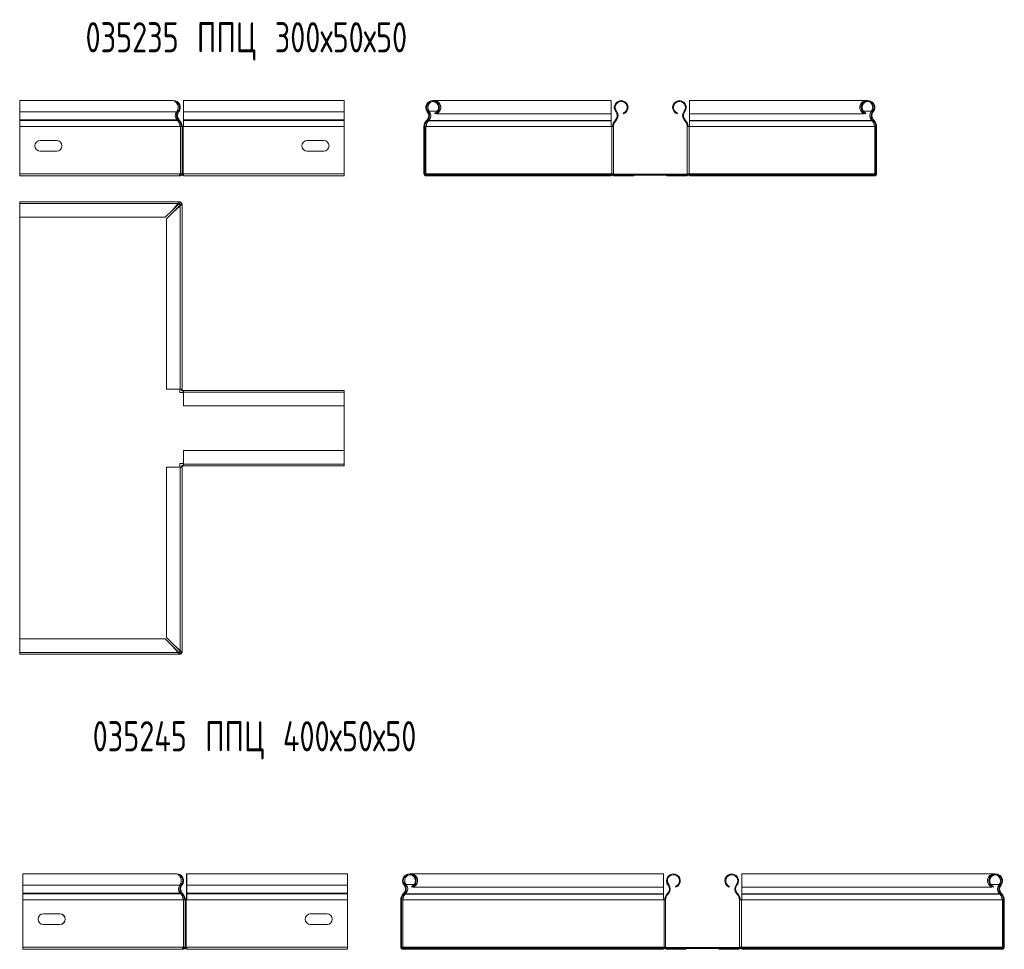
# Model space of a CAD drawing. Header units: millimetres. Extents: x -30 to 2745, y -5003 to 488.
# Tile 10 of 12: x 435 to 1087, y -787 to -171. Entities that reach past the tile are written whole.
import ezdxf

# ---------------------------------------------------------------- set-up
doc = ezdxf.new("R2010")
doc.units = ezdxf.units.MM
doc.styles.add('SLDTEXTSTYLE0', font='TXT', dxfattribs={"width": 0.7, "bigfont": 'bigfont'})

msp = doc.modelspace()

# ---------------------------------------------------------------- linework, layer by layer
at = {"color": 7, "linetype": 'Continuous', "lineweight": 15}
for p, q in [((434.78, -224.14), (434.75, -224.14)), ((434.75, -232.96), (434.75, -224.14)), ((535.74, -224.14), (434.78, -224.14)), ((434.78, -224.14), (434.78, -231.6)), ((543.26, -224.14), (543.22, -224.14)), ((543.22, -224.14), (543.22, -232.96)), ((649.76, -224.14), (543.26, -224.14)), ((543.26, -224.14), (543.26, -231.6)), ((649.76, -224.14), (649.76, -231.6)), ((826.74, -224.14), (709.28, -224.14)), ((709.28, -224.14), (709.28, -224.33)), ((826.74, -232.96), (826.74, -224.14)), ((996.03, -224.14), (878.57, -224.14)), ((878.57, -224.14), (878.57, -232.96)), ((434.75, -232.96), (434.78, -232.96)), ((434.75, -232.96), (434.75, -237.28)), ((538.82, -231.6), (434.78, -231.6)), ((434.78, -231.6), (434.78, -236.91)), ((539.73, -231.25), (540.15, -231.6)), ((543.22, -232.96), (543.26, -232.96)), ((543.22, -237.28), (543.22, -232.96)), ((649.76, -231.6), (543.26, -231.6)), ((543.26, -231.6), (543.26, -236.91)), ((649.76, -231.6), (649.76, -236.91)), ((704.85, -231.6), (705.27, -231.25)), ((706.21, -231.25), (706.21, -231.6)), ((709.93, -232.96), (709.74, -232.44)), ((710.87, -232.96), (710.87, -232.48)), ((710.87, -232.96), (826.74, -232.96)), ((826.74, -232.96), (826.74, -237.28)), ((829.81, -231.6), (830.24, -231.25)), ((834.9, -232.96), (834.71, -232.44)), ((870.38, -232.96), (870.57, -232.44)), ((875.47, -231.6), (875.04, -231.25)), ((878.57, -232.96), (994.45, -232.96)), ((878.57, -237.28), (878.57, -232.96)), ((994.45, -232.96), (994.45, -232.5)), ((995.35, -232.96), (995.54, -232.44)), ((999.11, -231.25), (999.11, -231.6)), ((1000.01, -231.25), (1000.43, -231.6)), ((434.75, -237.28), (434.75, -237.65)), ((434.75, -237.65), (434.75, -241.4)), ((434.75, -241.4), (434.75, -272.64)), ((434.78, -236.91), (434.78, -237.27)), ((539.03, -236.91), (434.78, -236.91)), ((434.78, -237.27), (434.78, -241.4)), ((539.37, -237.27), (434.78, -237.27)), ((434.78, -241.4), (434.78, -272.64)), ((540.87, -241.4), (434.78, -241.4)), ((539.37, -237.27), (539.03, -236.91)), ((539.93, -237.28), (540.33, -236.91)), ((539.93, -237.28), (540.27, -237.65)), ((540.27, -237.65), (540.67, -237.27)), ((540.33, -236.91), (540.67, -237.27)), ((541.22, -241.4), (540.87, -241.4)), ((541.22, -272.64), (541.22, -241.4)), ((541.22, -241.4), (542.32, -241.4)), ((542.32, -272.64), (542.32, -241.4)), ((542.32, -241.4), (543.02, -241.4)), ((543.02, -241.4), (543.02, -272.64)), ((543.26, -241.4), (543.02, -241.4)), ((543.22, -237.65), (543.22, -237.28)), ((543.22, -241.4), (543.22, -237.65)), ((649.76, -236.91), (543.26, -236.91)), ((543.26, -236.91), (543.26, -237.27)), ((649.76, -237.27), (543.26, -237.27)), ((543.26, -237.27), (543.26, -241.4)), ((649.76, -241.4), (543.26, -241.4)), ((649.76, -236.91), (649.76, -237.27)), ((649.76, -237.27), (649.76, -241.4)), ((649.76, -241.4), (649.76, -272.64)), ((703.22, -241.4), (702.67, -241.4)), ((702.67, -241.4), (702.67, -272.64)), ((703.22, -241.4), (703.22, -272.64)), ((703.92, -241.4), (703.22, -241.4)), ((703.92, -272.64), (703.92, -241.4)), ((703.92, -241.4), (704.16, -241.4)), ((704.16, -241.4), (826.74, -241.4)), ((704.67, -236.91), (704.32, -237.27)), ((704.32, -237.27), (704.72, -237.65)), ((705.07, -237.28), (704.67, -236.91)), ((705.07, -237.28), (704.72, -237.65)), ((705.66, -237.27), (706, -236.91)), ((705.66, -237.65), (705.66, -237.27)), ((705.66, -237.65), (706, -237.28)), ((705.66, -237.65), (826.74, -237.65)), ((706, -237.28), (706, -236.91)), ((706, -237.28), (826.74, -237.28)), ((826.74, -237.28), (826.74, -237.65)), ((826.74, -237.65), (826.74, -241.4)), ((826.74, -241.4), (827.09, -241.4)), ((827.09, -241.4), (827.09, -272.64)), ((828.19, -241.4), (827.09, -241.4)), ((828.19, -241.4), (828.19, -272.64)), ((829.29, -237.27), (829.64, -236.91)), ((829.29, -237.27), (829.69, -237.65)), ((829.64, -236.91), (830.03, -237.28)), ((829.69, -237.65), (830.03, -237.28)), ((875.65, -236.91), (875.25, -237.28)), ((875.25, -237.28), (875.59, -237.65)), ((875.99, -237.27), (875.59, -237.65)), ((875.65, -236.91), (875.99, -237.27)), ((878.34, -241.4), (877.09, -241.4)), ((877.09, -241.4), (877.09, -272.64)), ((878.34, -241.4), (878.34, -272.64)), ((878.34, -241.4), (878.57, -241.4)), ((878.57, -237.28), (999.31, -237.28)), ((878.57, -237.65), (878.57, -237.28)), ((878.57, -237.65), (999.66, -237.65)), ((878.57, -241.4), (878.57, -237.65)), ((878.57, -241.4), (1001.15, -241.4)), ((999.31, -237.28), (999.31, -236.91)), ((999.31, -236.91), (999.66, -237.27)), ((999.31, -237.28), (999.66, -237.65)), ((999.66, -237.65), (999.66, -237.27)), ((1000.61, -236.91), (1000.21, -237.28)), ((1000.21, -237.28), (1000.56, -237.65)), ((1000.56, -237.65), (1000.96, -237.27)), ((1000.61, -236.91), (1000.96, -237.27)), ((1001.15, -241.4), (1001.51, -241.4)), ((1001.51, -272.64), (1001.51, -241.4)), ((1002.06, -241.4), (1001.51, -241.4)), ((1002.61, -241.4), (1002.06, -241.4)), ((1002.06, -241.4), (1002.06, -272.64)), ((1002.61, -241.4), (1002.61, -272.64)), ((459.28, -250.64), (448.28, -250.64)), ((636.26, -250.64), (625.26, -250.64)), ((448.28, -257.64), (459.28, -257.64)), ((625.26, -257.64), (636.26, -257.64)), ((434.75, -272.64), (434.75, -273.59)), ((434.75, -272.89), (434.75, -273.59)), ((434.75, -272.89), (434.78, -272.89)), ((434.75, -273.59), (434.75, -274.14)), ((434.75, -273.59), (434.75, -273.59)), ((434.75, -273.59), (434.78, -273.59)), ((434.78, -272.64), (434.78, -274.14)), ((540.87, -272.64), (434.78, -272.64)), ((540.66, -273.59), (540.82, -273.59)), ((540.82, -273.11), (540.82, -273.59)), ((540.82, -273.59), (540.82, -274.14)), ((540.86, -272.89), (541.74, -272.89)), ((541.22, -272.64), (540.87, -272.64)), ((542.32, -272.64), (541.22, -272.64)), ((541.98, -273.59), (543.26, -273.59)), ((542.3, -272.89), (543.26, -272.89)), ((543.02, -272.64), (542.32, -272.64)), ((543.26, -272.64), (543.02, -272.64)), ((543.22, -272.89), (543.22, -272.64)), ((543.22, -273.59), (543.22, -274.14)), ((649.76, -272.64), (543.26, -272.64)), ((543.26, -272.64), (543.26, -274.14)), ((649.76, -272.64), (649.76, -274.14)), ((702.67, -272.64), (703.22, -272.64)), ((703.22, -272.64), (703.92, -272.64)), ((703.92, -272.64), (704.16, -272.64)), ((704.14, -272.89), (704.14, -273.59)), ((704.14, -272.89), (1001.14, -272.89)), ((704.16, -272.64), (826.74, -272.64)), ((704.17, -273.59), (704.17, -274.14)), ((704.17, -273.59), (716.67, -273.59)), ((716.67, -273.59), (716.67, -274.14)), ((716.67, -273.59), (1001.14, -273.59)), ((717.61, -273.59), (717.61, -274.14)), ((826.74, -272.64), (826.74, -272.89)), ((826.74, -272.64), (827.09, -272.64)), ((826.74, -273.59), (826.74, -274.14)), ((827.09, -272.64), (828.19, -272.64)), ((827.66, -272.89), (827.64, -272.64)), ((829.14, -273.59), (829.14, -274.14)), ((841.64, -273.59), (841.64, -274.14)), ((863.64, -273.59), (863.64, -274.14)), ((876.14, -273.59), (876.14, -274.14)), ((877.09, -272.64), (878.34, -272.64)), ((877.64, -272.64), (877.62, -272.89)), ((878.34, -272.64), (878.57, -272.64)), ((878.57, -272.89), (878.57, -272.64)), ((878.57, -272.64), (1001.15, -272.64)), ((878.57, -273.59), (878.57, -274.14)), ((987.7, -273.59), (987.7, -274.14)), ((988.61, -273.59), (988.61, -274.14)), ((1001.11, -274.14), (1001.11, -273.59)), ((1001.14, -272.89), (1001.14, -273.59)), ((1001.15, -272.64), (1001.51, -272.64)), ((1001.51, -272.64), (1002.06, -272.64)), ((1002.06, -272.64), (1002.61, -272.64)), ((434.75, -274.14), (434.78, -274.14)), ((539.92, -274.14), (434.78, -274.14)), ((540.82, -274.14), (539.92, -274.14)), ((543.22, -274.14), (543.26, -274.14)), ((649.76, -274.14), (543.26, -274.14)), ((704.17, -274.14), (716.67, -274.14)), ((717.61, -274.14), (716.67, -274.14)), ((717.61, -274.14), (826.74, -274.14)), ((841.64, -274.14), (829.14, -274.14)), ((876.14, -274.14), (863.64, -274.14)), ((878.57, -274.14), (987.7, -274.14)), ((988.61, -274.14), (987.7, -274.14)), ((1001.11, -274.14), (988.61, -274.14)), ((434.75, -292.42), (434.75, -291.3)), ((434.75, -291.3), (540.84, -291.3)), ((539.71, -292.42), (434.75, -292.42)), ((434.75, -301.52), (434.75, -292.42)), ((535.71, -296.97), (539.71, -292.42)), ((535.71, -296.97), (539.71, -292.97)), ((539.71, -292.97), (540.84, -291.85)), ((539.71, -292.97), (539.71, -292.42)), ((539.8, -292.44), (540.84, -291.3)), ((540.82, -292.76), (539.92, -292.76)), ((541.77, -292.78), (540.65, -293.9)), ((540.82, -293.9), (540.82, -292.76)), ((540.84, -291.85), (540.84, -291.3)), ((540.84, -291.3), (541.07, -291.3)), ((540.84, -291.85), (541.07, -291.85)), ((541.07, -291.85), (541.07, -291.3)), ((542.32, -292.78), (541.15, -293.84)), ((541.77, -292.55), (542.32, -292.55)), ((541.77, -292.55), (541.77, -292.78)), ((541.77, -292.78), (542.32, -292.78)), ((542.32, -292.55), (542.32, -292.78)), ((542.32, -292.78), (542.32, -415.36)), ((531.16, -301.52), (535.71, -296.97)), ((536.65, -297.9), (532.1, -302.45)), ((540.65, -293.9), (536.65, -297.9)), ((541.2, -293.9), (536.65, -297.9)), ((541.2, -293.9), (540.65, -293.9)), ((541.2, -415.36), (541.2, -293.9)), ((434.75, -301.52), (531.16, -301.52)), ((434.75, -301.52), (434.75, -305.3)), ((434.75, -301.52), (434.75, -589.76)), ((434.75, -305.3), (434.75, -305.3)), ((532.1, -302.45), (532.1, -415.36)), ((532.1, -415.36), (541.2, -415.36)), ((540.82, -417.76), (540.82, -415.36)), ((541.2, -415.36), (542.32, -415.36)), ((541.77, -415.36), (541.77, -415.71)), ((542.32, -415.71), (541.77, -415.71)), ((542.32, -415.36), (542.32, -415.71)), ((542.87, -416.26), (542.87, -416.81)), ((542.87, -416.26), (543.22, -416.26)), ((542.87, -416.81), (543.22, -416.81)), ((543.22, -416.26), (649.72, -416.26)), ((543.22, -416.26), (543.22, -417.39)), ((649.72, -417.39), (543.22, -417.39)), ((543.22, -417.39), (543.22, -426.49)), ((649.72, -417.39), (649.72, -416.26)), ((649.72, -426.49), (649.72, -417.39)), ((543.22, -417.76), (540.82, -417.76)), ((649.75, -417.76), (649.72, -417.76)), ((649.75, -456.04), (649.75, -417.76)), ((543.22, -426.49), (649.72, -426.49)), ((649.76, -456.04), (543.26, -456.04)), ((543.26, -456.04), (543.26, -465.14)), ((649.76, -452.26), (649.75, -452.26)), ((649.76, -456.04), (649.76, -452.26)), ((649.76, -456.04), (649.76, -465.14)), ((532.1, -467.2), (532.1, -580.1)), ((541.2, -467.2), (532.1, -467.2)), ((540.82, -464.76), (543.26, -464.76)), ((540.82, -467.2), (540.82, -464.76)), ((541.2, -588.65), (541.2, -467.2)), ((542.32, -467.2), (541.2, -467.2)), ((541.77, -466.96), (541.77, -467.2)), ((542.32, -466.96), (541.77, -466.96)), ((542.32, -466.96), (542.32, -467.2)), ((542.32, -467.2), (542.32, -589.78)), ((543.26, -465.71), (543.02, -465.71)), ((543.02, -466.26), (543.02, -465.71)), ((543.26, -466.26), (543.02, -466.26)), ((543.26, -465.14), (649.76, -465.14)), ((543.26, -465.14), (543.26, -466.26)), ((649.76, -466.26), (543.26, -466.26)), ((649.76, -465.14), (649.76, -466.26)), ((532.1, -580.1), (536.65, -584.65)), ((531.19, -581), (434.78, -581)), ((434.78, -581), (434.78, -590.1)), ((535.74, -585.55), (531.19, -581)), ((539.74, -589.55), (535.74, -585.55)), ((539.74, -590.1), (535.74, -585.55)), ((536.65, -584.65), (541.2, -588.65)), ((536.65, -584.65), (540.65, -588.65)), ((434.75, -589.76), (434.78, -589.76)), ((434.78, -590.1), (539.74, -590.1)), ((434.78, -590.1), (434.78, -591.23)), ((540.87, -591.23), (434.78, -591.23)), ((539.74, -590.1), (539.74, -589.55)), ((540.87, -590.68), (539.74, -589.55)), ((540.87, -591.23), (539.81, -590.06)), ((539.95, -589.76), (540.82, -589.76)), ((540.65, -588.65), (541.2, -588.65)), ((540.65, -588.65), (541.77, -589.78)), ((540.82, -589.76), (540.82, -588.65)), ((540.87, -590.68), (540.87, -591.23)), ((541.22, -590.68), (540.87, -590.68)), ((541.22, -591.23), (540.87, -591.23)), ((541.18, -588.74), (542.32, -589.78)), ((541.22, -590.68), (541.22, -591.23)), ((541.77, -589.78), (542.32, -589.78)), ((541.77, -589.78), (541.77, -590.13)), ((541.77, -590.13), (542.32, -590.13)), ((542.32, -589.78), (542.32, -590.13)), ((436.93, -736.81), (436.9, -736.81)), ((436.9, -745.63), (436.9, -736.81)), ((537.89, -736.81), (436.93, -736.81)), ((436.93, -736.81), (436.93, -744.27)), ((545.41, -736.81), (545.37, -736.81)), ((545.37, -736.81), (545.37, -745.63)), ((651.91, -736.81), (545.41, -736.81)), ((545.41, -736.81), (545.41, -744.27)), ((651.91, -736.81), (651.91, -744.27)), ((861.36, -736.81), (693.91, -736.81)), ((693.91, -736.81), (693.91, -737)), ((861.36, -745.63), (861.36, -736.81)), ((1080.65, -736.81), (913.2, -736.81)), ((913.2, -736.81), (913.2, -745.63)), ((436.9, -745.63), (436.93, -745.63)), ((436.9, -745.63), (436.9, -749.96)), ((436.9, -749.96), (436.9, -750.32)), ((436.9, -750.32), (436.9, -754.07)), ((540.97, -744.27), (436.93, -744.27)), ((436.93, -744.27), (436.93, -749.58)), ((436.93, -749.58), (436.93, -749.94)), ((541.18, -749.58), (436.93, -749.58)), ((436.93, -749.94), (436.93, -754.07)), ((541.52, -749.94), (436.93, -749.94)), ((541.52, -749.94), (541.18, -749.58)), ((541.88, -743.92), (542.3, -744.27)), ((542.08, -749.96), (542.48, -749.58)), ((542.08, -749.96), (542.42, -750.32)), ((542.42, -750.32), (542.82, -749.94)), ((542.48, -749.58), (542.82, -749.94)), ((545.37, -745.63), (545.41, -745.63)), ((545.37, -749.96), (545.37, -745.63)), ((545.37, -750.32), (545.37, -749.96)), ((545.37, -754.07), (545.37, -750.32)), ((651.91, -744.27), (545.41, -744.27)), ((545.41, -744.27), (545.41, -749.58)), ((651.91, -749.58), (545.41, -749.58)), ((545.41, -749.58), (545.41, -749.94)), ((651.91, -749.94), (545.41, -749.94)), ((545.41, -749.94), (545.41, -754.07)), ((651.91, -744.27), (651.91, -749.58)), ((651.91, -749.58), (651.91, -749.94)), ((651.91, -749.94), (651.91, -754.07)), ((689.29, -749.58), (688.95, -749.94)), ((688.95, -749.94), (689.35, -750.32)), ((689.69, -749.96), (689.29, -749.58)), ((689.69, -749.96), (689.35, -750.32)), ((689.47, -744.27), (689.9, -743.92)), ((690.28, -749.94), (690.63, -749.58)), ((690.28, -750.32), (690.28, -749.94)), ((690.28, -750.32), (690.63, -749.96)), ((690.28, -750.32), (861.36, -750.32)), ((690.63, -749.96), (690.63, -749.58)), ((690.63, -749.96), (861.36, -749.96)), ((690.83, -743.92), (690.83, -744.27)), ((694.56, -745.63), (694.37, -745.11)), ((695.49, -745.63), (695.49, -745.15)), ((695.49, -745.63), (861.36, -745.63)), ((861.36, -745.63), (861.36, -749.96)), ((861.36, -749.96), (861.36, -750.32)), ((861.36, -750.32), (861.36, -754.07)), ((863.92, -749.94), (864.26, -749.58)), ((863.92, -749.94), (864.31, -750.32)), ((864.26, -749.58), (864.66, -749.96)), ((864.31, -750.32), (864.66, -749.96)), ((864.44, -744.27), (864.86, -743.92)), ((869.52, -745.63), (869.33, -745.11)), ((905.01, -745.63), (905.2, -745.11)), ((910.09, -744.27), (909.67, -743.92)), ((910.27, -749.58), (909.87, -749.96)), ((909.87, -749.96), (910.22, -750.32)), ((910.61, -749.94), (910.22, -750.32)), ((910.27, -749.58), (910.61, -749.94)), ((913.2, -745.63), (1079.07, -745.63)), ((913.2, -749.96), (913.2, -745.63)), ((913.2, -749.96), (1083.94, -749.96)), ((913.2, -750.32), (913.2, -749.96)), ((913.2, -750.32), (1084.28, -750.32)), ((913.2, -754.07), (913.2, -750.32)), ((1079.07, -745.63), (1079.07, -745.18)), ((1079.97, -745.63), (1080.17, -745.11)), ((1083.73, -743.92), (1083.73, -744.27)), ((1083.94, -749.96), (1083.94, -749.58)), ((1083.94, -749.58), (1084.28, -749.94)), ((1083.94, -749.96), (1084.28, -750.32)), ((1084.28, -750.32), (1084.28, -749.94)), ((1084.63, -743.92), (1085.06, -744.27)), ((1085.24, -749.58), (1084.84, -749.96)), ((1084.84, -749.96), (1085.18, -750.32)), ((1085.18, -750.32), (1085.58, -749.94)), ((1085.24, -749.58), (1085.58, -749.94)), ((436.9, -754.07), (436.9, -785.31)), ((436.93, -754.07), (436.93, -785.31)), ((543.02, -754.07), (436.93, -754.07)), ((543.37, -754.07), (543.02, -754.07)), ((543.37, -785.31), (543.37, -754.07)), ((543.37, -754.07), (544.47, -754.07)), ((544.47, -785.31), (544.47, -754.07)), ((544.47, -754.07), (545.17, -754.07)), ((545.17, -754.07), (545.17, -785.31)), ((545.41, -754.07), (545.17, -754.07)), ((651.91, -754.07), (545.41, -754.07)), ((651.91, -754.07), (651.91, -785.31)), ((687.85, -754.07), (687.3, -754.07)), ((687.3, -754.07), (687.3, -785.31)), ((687.85, -754.07), (687.85, -785.31)), ((688.55, -754.07), (687.85, -754.07)), ((688.55, -785.31), (688.55, -754.07)), ((688.55, -754.07), (688.78, -754.07)), ((688.78, -754.07), (861.36, -754.07)), ((861.36, -754.07), (861.72, -754.07)), ((861.72, -754.07), (861.72, -785.31)), ((862.82, -754.07), (861.72, -754.07)), ((862.82, -754.07), (862.82, -785.31)), ((912.97, -754.07), (911.72, -754.07)), ((911.72, -754.07), (911.72, -785.31)), ((912.97, -754.07), (912.97, -785.31)), ((912.97, -754.07), (913.2, -754.07)), ((913.2, -754.07), (1085.78, -754.07)), ((1085.78, -754.07), (1086.13, -754.07)), ((1086.13, -785.31), (1086.13, -754.07)), ((1086.68, -754.07), (1086.13, -754.07)), ((1087.23, -754.07), (1086.68, -754.07)), ((1086.68, -754.07), (1086.68, -785.31)), ((1087.23, -754.07), (1087.23, -785.31)), ((461.43, -763.31), (450.43, -763.31)), ((638.41, -763.31), (627.41, -763.31)), ((450.43, -770.31), (461.43, -770.31)), ((627.41, -770.31), (638.41, -770.31)), ((436.9, -785.31), (436.9, -786.26)), ((436.9, -785.56), (436.9, -786.26)), ((436.9, -785.56), (436.93, -785.56)), ((436.9, -786.26), (436.9, -786.81)), ((436.9, -786.26), (436.9, -786.26)), ((436.9, -786.26), (436.93, -786.26)), ((436.9, -786.81), (436.93, -786.81)), ((436.93, -785.31), (436.93, -786.81)), ((543.02, -785.31), (436.93, -785.31)), ((542.07, -786.81), (436.93, -786.81)), ((542.97, -786.81), (542.07, -786.81)), ((542.81, -786.26), (542.97, -786.26)), ((542.97, -785.78), (542.97, -786.26)), ((542.97, -786.26), (542.97, -786.81)), ((543.01, -785.56), (543.89, -785.56)), ((543.37, -785.31), (543.02, -785.31)), ((544.47, -785.31), (543.37, -785.31)), ((544.13, -786.26), (545.41, -786.26)), ((544.45, -785.56), (545.41, -785.56)), ((545.17, -785.31), (544.47, -785.31)), ((545.41, -785.31), (545.17, -785.31)), ((545.37, -785.56), (545.37, -785.31)), ((545.37, -786.26), (545.37, -786.81)), ((545.37, -786.81), (545.41, -786.81)), ((651.91, -785.31), (545.41, -785.31)), ((545.41, -785.31), (545.41, -786.81)), ((651.91, -786.81), (545.41, -786.81)), ((651.91, -785.31), (651.91, -786.81)), ((687.3, -785.31), (687.85, -785.31)), ((687.85, -785.31), (688.55, -785.31)), ((688.55, -785.31), (688.78, -785.31)), ((688.77, -785.56), (688.77, -786.26)), ((688.77, -785.56), (1085.77, -785.56)), ((688.78, -785.31), (861.36, -785.31)), ((688.8, -786.26), (688.8, -786.81)), ((688.8, -786.26), (701.3, -786.26)), ((688.8, -786.81), (701.3, -786.81)), ((701.3, -786.26), (701.3, -786.81)), ((701.3, -786.26), (1085.77, -786.26)), ((702.23, -786.81), (701.3, -786.81)), ((702.23, -786.26), (702.23, -786.81)), ((702.23, -786.81), (861.36, -786.81)), ((861.36, -785.31), (861.36, -785.56)), ((861.36, -785.31), (861.72, -785.31)), ((861.36, -786.26), (861.36, -786.81)), ((861.72, -785.31), (862.82, -785.31)), ((862.29, -785.56), (862.27, -785.31)), ((863.77, -786.26), (863.77, -786.81)), ((876.27, -786.81), (863.77, -786.81)), ((876.27, -786.26), (876.27, -786.81)), ((898.27, -786.26), (898.27, -786.81)), ((910.77, -786.81), (898.27, -786.81)), ((910.77, -786.26), (910.77, -786.81)), ((911.72, -785.31), (912.97, -785.31)), ((912.27, -785.31), (912.24, -785.56)), ((912.97, -785.31), (913.2, -785.31)), ((913.2, -785.56), (913.2, -785.31)), ((913.2, -785.31), (1085.78, -785.31)), ((913.2, -786.26), (913.2, -786.81)), ((913.2, -786.81), (1072.33, -786.81)), ((1072.33, -786.26), (1072.33, -786.81)), ((1073.23, -786.81), (1072.33, -786.81)), ((1073.23, -786.26), (1073.23, -786.81)), ((1085.73, -786.81), (1073.23, -786.81)), ((1085.73, -786.81), (1085.73, -786.26)), ((1085.77, -785.56), (1085.77, -786.26)), ((1085.78, -785.31), (1086.13, -785.31)), ((1086.13, -785.31), (1086.68, -785.31)), ((1086.68, -785.31), (1087.23, -785.31))]:
    msp.add_line(p, q, dxfattribs=at)
at = {"color": 8, "linetype": 'Continuous', "lineweight": 15}
for p, q in [((706.21, -231.25), (711.43, -231.25)), ((712.11, -231.25), (712.79, -231.25)), ((992.53, -231.25), (993.17, -231.25)), ((993.85, -231.25), (999.11, -231.25)), ((434.75, -237.28), (434.78, -237.28)), ((434.75, -237.65), (434.78, -237.65)), ((434.75, -241.4), (434.78, -241.4)), ((543.22, -237.28), (543.26, -237.28)), ((543.22, -237.65), (543.26, -237.65)), ((434.75, -272.64), (434.78, -272.64)), ((436.9, -749.96), (436.93, -749.96)), ((436.9, -750.32), (436.93, -750.32)), ((545.37, -749.96), (545.41, -749.96)), ((545.37, -750.32), (545.41, -750.32)), ((690.83, -743.92), (696.05, -743.92)), ((696.74, -743.92), (697.41, -743.92)), ((1077.15, -743.92), (1077.79, -743.92)), ((1078.48, -743.92), (1083.73, -743.92)), ((436.9, -754.07), (436.93, -754.07)), ((436.9, -785.31), (436.93, -785.31))]:
    msp.add_line(p, q, dxfattribs=at)
at = {"color": 7, "linetype": 'Continuous', "lineweight": 15, "flags": 128}
for points in [[(828.22, -272.89), (828.21, -272.83), (828.19, -272.64)], [(877.09, -272.64), (877.07, -272.83), (877.06, -272.89)], [(862.85, -785.56), (862.83, -785.5), (862.82, -785.31)], [(911.72, -785.31), (911.7, -785.5), (911.68, -785.56)]]:
    msp.add_lwpolyline(points, dxfattribs=at)
at = {"color": 7, "linetype": 'Continuous', "lineweight": 15}
for centre, radius, start, end in [((536.65, -228.69), 4.55, 90, 96.05612), ((536.65, -228.69), 4.55, 320.31754, 90), ((536.65, -228.69), 4, 320.31754, 70.45703), ((708.35, -228.69), 4.55, 290.35, 219.68246), ((708.35, -228.69), 4, 290.35, 219.68246), ((709.28, -228.69), 4, 96.70628, 219.68246), ((709.28, -228.69), 4.55, 290.35, 90), ((833.32, -228.69), 4.55, 290.35, 219.68246), ((833.32, -228.69), 4, 290.35, 219.68246), ((871.97, -228.69), 4.55, 320.31754, 249.65), ((871.97, -228.69), 4, 320.31754, 249.65), ((996.03, -228.69), 4.55, 90, 249.65), ((996.93, -228.69), 4.55, 320.31754, 249.65), ((996.93, -228.69), 4, 320.31754, 249.65), ((996.03, -228.69), 4, 320.31754, 83.5258), ((543.23, -234.15), 4.55, 140.31754, 223.5358), ((543.23, -234.15), 4, 140.31754, 223.5358), ((701.77, -234.15), 4, 316.4642, 39.68246), ((701.77, -234.15), 4.55, 316.4642, 39.68246), ((702.7, -234.15), 4.55, 316.4642, 39.68246), ((826.74, -234.15), 4, 316.4642, 39.68246), ((826.74, -234.15), 4.55, 316.4642, 39.68246), ((878.55, -234.15), 4.55, 140.31754, 223.5358), ((878.55, -234.15), 4, 140.31754, 223.5358), ((1002.61, -234.15), 4.55, 140.31754, 223.5358), ((1003.51, -234.15), 4.55, 140.31754, 223.5358), ((1003.51, -234.15), 4, 140.31754, 223.5358), ((536.32, -241.4), 5.45, 0, 43.5358), ((536.32, -241.4), 6, 0, 43.5358), ((708.67, -241.4), 6, 136.4642, 180), ((708.67, -241.4), 5.45, 136.4642, 180), ((709.61, -241.4), 5.45, 136.4642, 180), ((833.64, -241.4), 6, 136.4642, 180), ((833.64, -241.4), 5.45, 136.4642, 180), ((871.64, -241.4), 5.45, 0, 43.5358), ((871.64, -241.4), 6, 0, 43.5358), ((995.7, -241.4), 5.45, 0, 43.5358), ((996.61, -241.4), 5.45, 0, 43.5358), ((996.61, -241.4), 6, 0, 43.5358), ((448.28, -254.14), 3.5, 90, 270), ((459.25, -254.14), 3.5, 270, 90), ((459.28, -254.14), 3.5, 270, 90), ((625.26, -254.14), 3.5, 90, 270), ((636.22, -254.14), 3.5, 270, 90), ((636.26, -254.14), 3.5, 270, 90), ((540.82, -272.64), 0.95, 270, 0), ((540.82, -272.64), 1.5, 270, 0), ((704.17, -272.64), 1.5, 180, 270), ((704.17, -272.64), 0.95, 180, 270), ((705.11, -272.64), 0.95, 180, 195.25752), ((829.14, -272.64), 1.5, 219.29648, 270), ((876.14, -272.64), 1.5, 270, 320.70352), ((1001.11, -272.64), 1.5, 270, 0), ((1001.11, -272.64), 0.95, 270, 0), ((1000.2, -272.64), 0.95, 344.74248, 0), ((541.07, -292.55), 1.25, 0, 90), ((541.07, -292.55), 0.7, 0, 90), ((542.87, -415.71), 1.1, 180, 270), ((542.87, -415.71), 0.55, 180, 270), ((543.02, -466.96), 1.25, 90, 180), ((543.02, -466.96), 0.7, 90, 180), ((541.22, -590.13), 1.1, 270, 0), ((541.22, -590.13), 0.55, 270, 0), ((538.8, -741.36), 4.55, 90, 96.05612), ((538.8, -741.36), 4.55, 320.31754, 90), ((692.97, -741.36), 4.55, 290.35, 219.68246), ((693.91, -741.36), 4.55, 290.35, 90), ((867.94, -741.36), 4.55, 290.35, 219.68246), ((906.59, -741.36), 4.55, 320.31754, 249.65), ((1080.65, -741.36), 4.55, 90, 249.65), ((1081.56, -741.36), 4.55, 320.31754, 249.65), ((538.8, -741.36), 4, 320.31754, 70.45703), ((692.97, -741.36), 4, 290.35, 219.68246), ((693.91, -741.36), 4, 96.70628, 219.68246), ((867.94, -741.36), 4, 290.35, 219.68246), ((906.59, -741.36), 4, 320.31754, 249.65), ((1081.56, -741.36), 4, 320.31754, 249.65), ((1080.65, -741.36), 4, 320.31754, 83.5258), ((545.38, -746.82), 4.55, 140.31754, 223.5358), ((545.38, -746.82), 4, 140.31754, 223.5358), ((538.47, -754.07), 5.45, 0, 43.5358), ((538.47, -754.07), 6, 0, 43.5358), ((693.3, -754.07), 6, 136.4642, 180), ((693.3, -754.07), 5.45, 136.4642, 180), ((694.23, -754.07), 5.45, 136.4642, 180), ((686.39, -746.82), 4, 316.4642, 39.68246), ((686.39, -746.82), 4.55, 316.4642, 39.68246), ((687.33, -746.82), 4.55, 316.4642, 39.68246), ((868.27, -754.07), 6, 136.4642, 180), ((868.27, -754.07), 5.45, 136.4642, 180), ((861.36, -746.82), 4, 316.4642, 39.68246), ((861.36, -746.82), 4.55, 316.4642, 39.68246), ((913.17, -746.82), 4.55, 140.31754, 223.5358), ((913.17, -746.82), 4, 140.31754, 223.5358), ((906.27, -754.07), 5.45, 0, 43.5358), ((906.27, -754.07), 6, 0, 43.5358), ((1087.23, -746.82), 4.55, 140.31754, 223.5358), ((1088.14, -746.82), 4.55, 140.31754, 223.5358), ((1088.14, -746.82), 4, 140.31754, 223.5358), ((1080.33, -754.07), 5.45, 0, 43.5358), ((1081.23, -754.07), 5.45, 0, 43.5358), ((1081.23, -754.07), 6, 0, 43.5358), ((450.43, -766.81), 3.5, 90, 270), ((461.4, -766.81), 3.5, 270, 90), ((461.43, -766.81), 3.5, 270, 90), ((627.41, -766.81), 3.5, 90, 270), ((638.37, -766.81), 3.5, 270, 90), ((638.41, -766.81), 3.5, 270, 90), ((542.97, -785.31), 1.5, 270, 0), ((542.97, -785.31), 0.95, 270, 0), ((688.8, -785.31), 1.5, 180, 270), ((688.8, -785.31), 0.95, 180, 270), ((689.73, -785.31), 0.95, 180, 195.25752), ((863.77, -785.31), 1.5, 219.29648, 270), ((910.77, -785.31), 1.5, 270, 320.70352), ((1085.73, -785.31), 1.5, 270, 0), ((1085.73, -785.31), 0.95, 270, 0), ((1084.83, -785.31), 0.95, 344.74248, 0)]:
    msp.add_arc(centre, radius, start, end, dxfattribs=at)
for centre, major_axis, ratio, start_param, end_param in [((535.74, -228.69), (0, 4.55), 0.879121, 4.019799, 6.283185), ((709.28, -228.69), (0, 4.55), 0.879121, 0.586355, 2.263386), ((709.28, -228.69), (0, 4.55), 0.879121, 0, 0.109486), ((709.28, -228.69), (4.55, 0), 0.879121, 5.067563, 7.471349), ((996.03, -228.69), (4.55, 0), 0.879121, 1.968885, 4.314301), ((996.03, -228.69), (0, 4.55), 0.879121, 6.177486, 6.283185), ((996.03, -228.69), (0, 4.55), 0.879121, 4.019799, 5.688769), ((542.32, -234.15), (4.55, 0), 0.879121, 2.449003, 3.901436), ((702.7, -234.15), (4.55, 0), 0.879121, 5.523342, 6.975775), ((1002.61, -234.15), (4.55, 0), 0.879121, 2.449003, 3.901436), ((535.42, -241.4), (0, 6), 0.908333, 4.712389, 5.472232), ((709.61, -241.4), (0, 6), 0.908333, 0.810953, 1.570796), ((995.7, -241.4), (0, 6), 0.908333, 4.712389, 5.472232), ((539.92, -272.64), (0, 1.5), 0.633333, 3.141593, 4.712389), ((705.11, -272.64), (0, 1.5), 0.633333, 1.570796, 1.738244), ((1000.2, -272.64), (0, 1.5), 0.633333, 4.539047, 4.712389), ((537.89, -741.36), (0, 4.55), 0.879121, 4.019799, 6.283185), ((693.91, -741.36), (0, 4.55), 0.879121, 0, 0.109486), ((1080.65, -741.36), (0, 4.55), 0.879121, 6.177486, 6.283185), ((693.91, -741.36), (0, 4.55), 0.879121, 0.586355, 2.263386), ((693.91, -741.36), (4.55, 0), 0.879121, 5.067563, 7.471349), ((1080.65, -741.36), (4.55, 0), 0.879121, 1.968885, 4.314301), ((1080.65, -741.36), (0, 4.55), 0.879121, 4.019799, 5.688769), ((544.47, -746.82), (4.55, 0), 0.879121, 2.449003, 3.901436), ((537.57, -754.07), (0, 6), 0.908333, 4.712389, 5.472232), ((694.23, -754.07), (0, 6), 0.908333, 0.810953, 1.570796), ((687.33, -746.82), (4.55, 0), 0.879121, 5.523342, 6.975775), ((1087.23, -746.82), (4.55, 0), 0.879121, 2.449003, 3.901436), ((1080.33, -754.07), (0, 6), 0.908333, 4.712389, 5.472232), ((542.07, -785.31), (0, 1.5), 0.633333, 3.141593, 4.712389), ((689.73, -785.31), (0, 1.5), 0.633333, 1.570796, 1.738244), ((1084.83, -785.31), (0, 1.5), 0.633333, 4.539047, 4.712389)]:
    msp.add_ellipse(centre, major_axis=major_axis, ratio=ratio, start_param=start_param, end_param=end_param, dxfattribs=at)

# ---------------------------------------------------------------- texts
at = {"color": 7, "linetype": 'Continuous', "lineweight": 0, "char_height": 20, "attachment_point": 1, "style": 'SLDTEXTSTYLE0'}
for s, insert in [('035235 \\M+18450\\M+18450\\M+18457 300\\M+1848750\\M+1848750', (478.39, -172.18)), ('035245 \\M+18450\\M+18450\\M+18457 400\\M+1848750\\M+1848750', (483.11, -635.56))]:
    msp.add_mtext(s, dxfattribs=dict(at, insert=insert))

doc.saveas('drawing.dxf')
